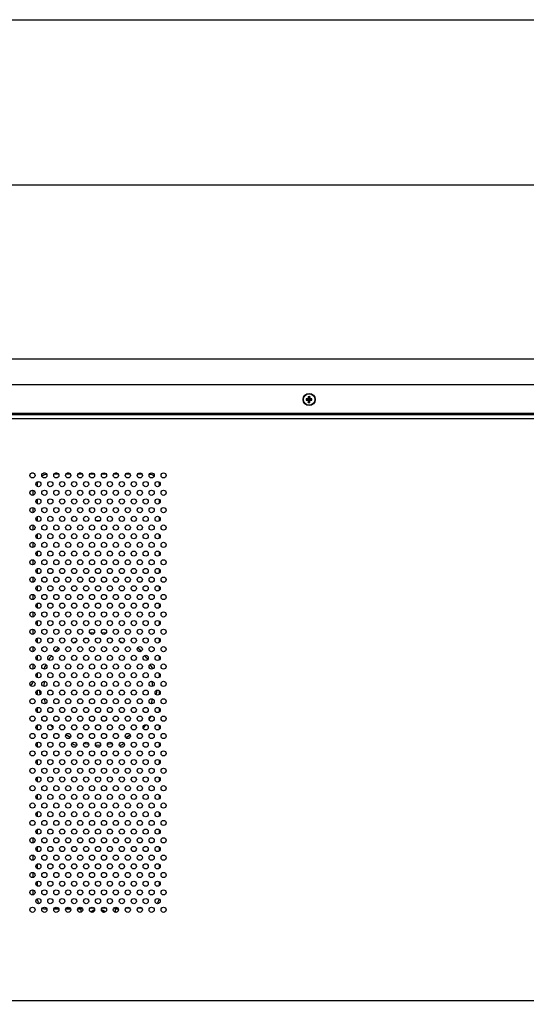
# Model space of a CAD drawing. Header units: millimetres. Extents: x 0 to 844, y -2 to 552.
# Tile 81 of 119: x 647 to 670, y 255 to 300. Entities that reach past the tile are written whole.
import ezdxf

# ---------------------------------------------------------------- set-up
doc = ezdxf.new("R2010")
doc.units = ezdxf.units.MM
doc.styles.add('SLDTEXTSTYLE2', font='GOTHIC.TTF', dxfattribs={"width": 0.913})
doc.dimstyles.new('SLDDIMSTYLE4', dxfattribs={"dimtxt": 3.5, "dimasz": 3.9624, "dimexe": 0, "dimexo": 0.0625, "dimgap": 0.875, "dimtad": 0, "dimtih": 1, "dimtoh": 1, "dimdec": 1, "dimlfac": 10, "dimrnd": 1e-09, "dimzin": 4, "dimdsep": 46, "dimtxsty": 'SLDTEXTSTYLE2', "dimsah": 1, "dimcen": 0.09, "dimadec": 0, "dimazin": 1, "dimtfac": 1, "dimtdec": 1, "dimtmove": 0, "dimatfit": 0, "dimfxl": 1, "dimfrac": 2, "dimtolj": 1, "dimtzin": 12, "dimarcsym": 0})
doc.dimstyles.new('SLDDIMSTYLE6', dxfattribs={"dimtxt": 3.5, "dimasz": 3.9624, "dimexe": 0, "dimexo": 0.0625, "dimgap": 0.875, "dimtad": 0, "dimtih": 1, "dimtoh": 1, "dimdec": 1, "dimlfac": 10, "dimrnd": 1e-09, "dimzin": 4, "dimdsep": 46, "dimtxsty": 'SLDTEXTSTYLE2', "dimsah": 1, "dimcen": 0.09, "dimadec": 0, "dimazin": 1, "dimtfac": 1, "dimtdec": 1, "dimtofl": 0, "dimtmove": 0, "dimatfit": 3, "dimfxl": 1, "dimfrac": 2, "dimtolj": 1, "dimtzin": 12, "dimarcsym": 0})

# ---------------------------------------------------------------- blocks, each defined once
blk = doc.blocks.new('_D_11')
at = {"color": 7, "linetype": 'Continuous', "lineweight": 0}
for p, q in [((651.226, 320.093), (650.16, 320.093)), ((650.16, 320.093), (650.16, 314.536)), ((662.864, 320.093), (663.93, 320.093)), ((663.93, 320.093), (663.93, 314.536)), ((642.346, 261.595), (642.346, 318.227)), ((642.346, 315.052), (629.646, 315.052)), ((672.346, 315.052), (685.046, 315.052)), ((650.16, 314.536), (651.226, 314.536)), ((663.93, 314.536), (662.864, 314.536))]:
    blk.add_line(p, q, dxfattribs=at)
at = {"color": 7, "linetype": 'Continuous', "lineweight": 18}
for points in [[(642.346, 315.052), (638.384, 315.712), (638.384, 314.391)], [(672.346, 315.052), (676.308, 314.391), (676.308, 315.712)]]:
    blk.add_solid(points, dxfattribs=at)
at = {"color": 7, "linetype": 'Continuous', "lineweight": 18, "char_height": 3.5, "attachment_point": 1, "style": 'SLDTEXTSTYLE2'}
for s, insert in [('11.81', (651.226, 319.007)), ('300.0', (651.226, 313.771))]:
    blk.add_mtext(s, dxfattribs=dict(at, insert=insert))
blk = doc.blocks.new('_D_18')
at = {"color": 7, "linetype": 'Continuous', "lineweight": 0}
for p, q in [((666.837, 333.841), (665.771, 333.841)), ((665.771, 333.841), (665.771, 328.285)), ((678.475, 333.841), (679.541, 333.841)), ((679.541, 333.841), (679.541, 328.285)), ((642.346, 261.595), (642.346, 331.975)), ((702.346, 261.595), (702.346, 331.975)), ((642.346, 328.8), (662.702, 328.8)), ((702.346, 328.8), (682.61, 328.8)), ((665.771, 328.285), (666.837, 328.285)), ((679.541, 328.285), (678.475, 328.285))]:
    blk.add_line(p, q, dxfattribs=at)
at = {"color": 7, "linetype": 'Continuous', "lineweight": 18}
for points in [[(642.346, 328.8), (646.308, 328.14), (646.308, 329.46)], [(702.346, 328.8), (698.384, 329.46), (698.384, 328.14)]]:
    blk.add_solid(points, dxfattribs=at)
at = {"color": 7, "linetype": 'Continuous', "lineweight": 18, "char_height": 3.5, "attachment_point": 1, "style": 'SLDTEXTSTYLE2'}
for s, insert in [('23.62', (666.837, 332.756)), ('600.0', (666.837, 327.519))]:
    blk.add_mtext(s, dxfattribs=dict(at, insert=insert))
blk = doc.blocks.new('_D_21')
at = {"color": 7, "linetype": 'Continuous', "lineweight": 0}
for p, q in [((588.646, 253.659), (588.646, 140.69)), ((756.046, 253.659), (756.046, 140.69)), ((666.158, 148.906), (665.092, 148.906)), ((665.092, 148.906), (665.092, 143.349)), ((677.796, 148.906), (678.862, 148.906)), ((678.862, 148.906), (678.862, 143.349)), ((588.646, 143.865), (662.023, 143.865)), ((756.046, 143.865), (681.931, 143.865)), ((665.092, 143.349), (666.158, 143.349)), ((678.862, 143.349), (677.796, 143.349))]:
    blk.add_line(p, q, dxfattribs=at)
at = {"color": 7, "linetype": 'Continuous', "lineweight": 18}
for points in [[(588.646, 143.865), (592.608, 143.204), (592.608, 144.525)], [(756.046, 143.865), (752.084, 144.525), (752.084, 143.204)]]:
    blk.add_solid(points, dxfattribs=at)
at = {"color": 7, "linetype": 'Continuous', "lineweight": 18, "char_height": 3.5, "attachment_point": 1, "style": 'SLDTEXTSTYLE2'}
for s, insert in [('65.91', (666.158, 147.82)), ('1674.0', (664.865, 142.583))]:
    blk.add_mtext(s, dxfattribs=dict(at, insert=insert))

msp = doc.modelspace()

# ---------------------------------------------------------------- linework, layer by layer
at = {"color": 7, "linetype": 'Continuous', "lineweight": 25}
for p, q in [((780.047, 300.115), (564.645, 300.115)), ((672.346, 292.525), (577.346, 292.525)), ((577.346, 284.525), (672.346, 284.525)), ((755.918, 283.329), (588.775, 283.329)), ((660.215, 282.685), (660.328, 282.669)), ((660.215, 282.615), (660.328, 282.632)), ((660.309, 282.687), (660.328, 282.669)), ((660.328, 282.632), (660.309, 282.614)), ((660.311, 282.782), (660.328, 282.669)), ((660.311, 282.519), (660.328, 282.632)), ((660.328, 282.632), (660.328, 282.669)), ((660.365, 282.669), (660.328, 282.669)), ((660.328, 282.632), (660.365, 282.632)), ((660.381, 282.782), (660.365, 282.669)), ((660.365, 282.669), (660.383, 282.687)), ((660.477, 282.685), (660.365, 282.669)), ((660.365, 282.669), (660.365, 282.632)), ((660.383, 282.614), (660.365, 282.632)), ((660.477, 282.615), (660.365, 282.632)), ((660.381, 282.519), (660.365, 282.632)), ((755.918, 282.011), (588.775, 282.011)), ((755.918, 281.95), (588.775, 281.95)), ((755.864, 281.768), (588.828, 281.768)), ((647.574, 279.267), (647.66, 279.267)), ((647.846, 278.725), (647.871, 278.871)), ((648.123, 279.267), (648.209, 279.267)), ((648.618, 279.225), (648.812, 279.225)), ((648.672, 279.267), (648.757, 279.267)), ((649.166, 279.225), (649.36, 279.225)), ((649.22, 279.267), (649.306, 279.267)), ((649.715, 279.225), (649.909, 279.225)), ((649.769, 279.267), (649.846, 279.267)), ((649.846, 279.27), (649.846, 279.225)), ((650.263, 279.225), (650.457, 279.225)), ((650.812, 279.225), (651.006, 279.225)), ((651.361, 279.225), (651.555, 279.225)), ((651.446, 279.225), (651.446, 279.275)), ((651.446, 279.267), (651.483, 279.267)), ((651.483, 279.267), (651.5, 279.268)), ((651.909, 279.225), (652.103, 279.225)), ((652.458, 279.225), (652.652, 279.225)), ((647.646, 278.242), (647.646, 278.469)), ((647.846, 278.646), (647.846, 278.725)), ((650.246, 278.389), (650.246, 278.323)), ((653.446, 278.725), (653.446, 278.659)), ((647.846, 277.846), (647.846, 278.066)), ((653.446, 278.054), (653.446, 277.859)), ((647.646, 277.442), (647.646, 277.669)), ((650.246, 277.589), (650.246, 277.523)), ((647.846, 277.046), (647.846, 277.266)), ((650.547, 277.075), (650.722, 277.075)), ((653.446, 277.254), (653.446, 277.059)), ((647.646, 276.642), (647.646, 276.869)), ((647.846, 276.246), (647.846, 276.466)), ((653.446, 276.453), (653.446, 276.258)), ((647.646, 275.842), (647.646, 276.069)), ((647.846, 275.446), (647.846, 275.666)), ((647.646, 275.041), (647.646, 275.269)), ((653.446, 275.653), (653.446, 275.458)), ((647.846, 274.646), (647.846, 274.866)), ((653.446, 274.853), (653.446, 274.658)), ((647.646, 274.241), (647.646, 274.469)), ((647.846, 273.846), (647.846, 274.066)), ((653.446, 274.053), (653.446, 273.858)), ((647.646, 273.441), (647.646, 273.669)), ((647.846, 273.046), (647.846, 273.266)), ((653.446, 273.253), (653.446, 273.058)), ((647.646, 272.641), (647.646, 272.869)), ((647.646, 271.841), (647.646, 272.069)), ((647.846, 272.245), (647.846, 272.465)), ((653.446, 272.453), (653.446, 272.258)), ((647.846, 271.445), (647.846, 271.665)), ((653.446, 271.653), (653.446, 271.458)), ((647.646, 271.041), (647.646, 271.268)), ((649.494, 271.444), (649.651, 271.519)), ((651.616, 271.53), (651.787, 271.45)), ((647.846, 270.645), (647.846, 270.865)), ((653.446, 270.853), (653.446, 270.658)), ((647.646, 270.241), (647.646, 270.468)), ((647.846, 269.845), (647.846, 270.065)), ((653.446, 270.053), (653.446, 269.858)), ((647.846, 269.045), (647.846, 269.265)), ((648.214, 268.646), (648.171, 268.874)), ((653.121, 268.873), (653.076, 268.639)), ((653.446, 269.253), (653.446, 269.058)), ((647.846, 268.245), (647.846, 268.465)), ((653.446, 268.452), (653.446, 268.257)), ((647.846, 267.445), (647.846, 267.665)), ((653.446, 267.652), (653.446, 267.457)), ((647.846, 266.645), (647.846, 266.865)), ((653.446, 266.852), (653.446, 266.657)), ((647.846, 265.845), (647.846, 266.065)), ((653.446, 266.052), (653.446, 265.857)), ((647.846, 265.045), (647.846, 265.265)), ((653.446, 265.252), (653.446, 265.057)), ((647.846, 264.244), (647.846, 264.464)), ((653.446, 264.452), (653.446, 264.257)), ((647.846, 263.444), (647.846, 263.664)), ((653.446, 263.652), (653.446, 263.457)), ((647.846, 262.644), (647.846, 262.864)), ((653.446, 262.852), (653.446, 262.657)), ((647.646, 262.239), (647.646, 262.47)), ((647.846, 261.844), (647.846, 262.064)), ((647.646, 261.439), (647.646, 261.67)), ((653.446, 262.052), (653.446, 261.857)), ((647.846, 261.044), (647.846, 261.264)), ((653.446, 261.252), (653.446, 261.057)), ((647.646, 260.638), (647.646, 260.87)), ((647.846, 260.244), (647.846, 260.464)), ((653.446, 260.451), (653.446, 260.256)), ((647.646, 259.838), (647.646, 260.069)), ((648.283, 259.175), (648.281, 259.175)), ((648.832, 259.175), (648.597, 259.175)), ((648.81, 259.225), (648.619, 259.225)), ((649.38, 259.175), (649.146, 259.175)), ((649.358, 259.225), (649.168, 259.225)), ((649.846, 259.175), (649.695, 259.175)), ((649.907, 259.225), (649.717, 259.225)), ((649.846, 259.225), (649.846, 259.04)), ((650.456, 259.225), (650.265, 259.225)), ((651.004, 259.225), (650.814, 259.225)), ((651.553, 259.225), (651.362, 259.225)), ((651.446, 259.035), (651.446, 259.225)), ((651.483, 259.175), (651.446, 259.175)), ((652.101, 259.225), (651.911, 259.225)), ((652.65, 259.225), (652.46, 259.225)), ((588.828, 254.983), (755.864, 254.983))]:
    msp.add_line(p, q, dxfattribs=at)
at = {"color": 8, "linetype": 'Continuous', "lineweight": 25}
for p, q in [((647.568, 278.465), (647.509, 278.405)), ((650.468, 271.908), (650.264, 271.888)), ((651.006, 271.89), (650.801, 271.91)), ((647.949, 269.258), (647.946, 269.225)), ((647.946, 269.225), (647.962, 269.061)), ((653.329, 269.048), (653.346, 269.225)), ((653.346, 269.225), (653.342, 269.267)), ((652.993, 267.915), (653.074, 268.068)), ((648.443, 267.674), (648.556, 267.536)), ((652.718, 267.515), (652.846, 267.671))]:
    msp.add_line(p, q, dxfattribs=at)
at = {"color": 7, "linetype": 'Continuous', "lineweight": 25, "flags": 128}
for points in [[(650.004, 271.641), (650.048, 271.653), (650.12, 271.669)], [(651.16, 271.672), (651.244, 271.653), (651.256, 271.65)], [(648.155, 269.437), (648.164, 269.527), (648.186, 269.672)], [(653.105, 269.674), (653.128, 269.527), (653.137, 269.441)], [(649.358, 267.083), (649.226, 267.168), (649.16, 267.215)], [(652.115, 267.203), (652.066, 267.168), (651.919, 267.074)], [(650.205, 266.765), (650.048, 266.798), (649.983, 266.815)], [(650.751, 266.728), (650.646, 266.725), (650.519, 266.729)], [(651.289, 266.809), (651.244, 266.798), (651.064, 266.761)], [(648.281, 259.175), (648.157, 259.188), (648.063, 259.214)], [(650.459, 259.087), (650.372, 259.038), (650.367, 259.035)], [(650.924, 259.036), (650.865, 259.072), (650.804, 259.098)], [(651.576, 259.169), (651.545, 259.172), (651.483, 259.175)]]:
    msp.add_lwpolyline(points, dxfattribs=at)
at = {"color": 7, "linetype": 'Continuous', "lineweight": 25}
for centre, radius in [((660.346, 282.65), 0.28), ((660.346, 282.65), 0.263), ((647.617, 279.156), 0.119), ((647.892, 278.756), 0.119), ((648.166, 279.156), 0.119), ((648.44, 278.756), 0.119), ((648.715, 279.156), 0.119), ((648.989, 278.756), 0.119), ((649.263, 279.156), 0.119), ((649.537, 278.756), 0.119), ((649.812, 279.156), 0.119), ((650.086, 278.756), 0.119), ((650.36, 279.156), 0.119), ((650.635, 278.756), 0.119), ((650.909, 279.156), 0.119), ((651.183, 278.756), 0.119), ((651.458, 279.156), 0.119), ((651.732, 278.756), 0.119), ((652.006, 279.156), 0.119), ((652.28, 278.756), 0.119), ((652.555, 279.156), 0.119), ((652.829, 278.756), 0.119), ((653.103, 279.156), 0.119), ((653.378, 278.756), 0.119), ((653.652, 279.156), 0.119), ((647.617, 278.356), 0.119), ((648.166, 278.356), 0.119), ((648.715, 278.356), 0.119), ((649.263, 278.356), 0.119), ((649.812, 278.356), 0.119), ((650.36, 278.356), 0.119), ((650.909, 278.356), 0.119), ((651.458, 278.356), 0.119), ((652.006, 278.356), 0.119), ((652.555, 278.356), 0.119), ((653.103, 278.356), 0.119), ((653.652, 278.356), 0.119), ((647.892, 277.956), 0.119), ((648.44, 277.956), 0.119), ((648.989, 277.956), 0.119), ((649.537, 277.956), 0.119), ((650.086, 277.956), 0.119), ((650.635, 277.956), 0.119), ((651.183, 277.956), 0.119), ((651.732, 277.956), 0.119), ((652.28, 277.956), 0.119), ((652.829, 277.956), 0.119), ((653.378, 277.956), 0.119), ((647.617, 277.556), 0.119), ((648.166, 277.556), 0.119), ((648.715, 277.556), 0.119), ((649.263, 277.556), 0.119), ((649.812, 277.556), 0.119), ((650.36, 277.556), 0.119), ((650.909, 277.556), 0.119), ((651.458, 277.556), 0.119), ((652.006, 277.556), 0.119), ((652.555, 277.556), 0.119), ((653.103, 277.556), 0.119), ((653.652, 277.556), 0.119), ((647.892, 277.156), 0.119), ((648.44, 277.156), 0.119), ((648.989, 277.156), 0.119), ((649.537, 277.156), 0.119), ((650.086, 277.156), 0.119), ((650.635, 277.156), 0.119), ((651.183, 277.156), 0.119), ((651.732, 277.156), 0.119), ((652.28, 277.156), 0.119), ((652.829, 277.156), 0.119), ((653.378, 277.156), 0.119), ((647.617, 276.756), 0.119), ((648.166, 276.756), 0.119), ((648.715, 276.756), 0.119), ((649.263, 276.756), 0.119), ((649.812, 276.756), 0.119), ((650.36, 276.756), 0.119), ((650.909, 276.756), 0.119), ((651.458, 276.756), 0.119), ((652.006, 276.756), 0.119), ((652.555, 276.756), 0.119), ((653.103, 276.756), 0.119), ((653.652, 276.756), 0.119), ((647.892, 276.356), 0.119), ((648.44, 276.356), 0.119), ((648.989, 276.356), 0.119), ((649.537, 276.356), 0.119), ((650.086, 276.356), 0.119), ((650.635, 276.356), 0.119), ((651.183, 276.356), 0.119), ((651.732, 276.356), 0.119), ((652.28, 276.356), 0.119), ((652.829, 276.356), 0.119), ((653.378, 276.356), 0.119), ((647.617, 275.956), 0.119), ((647.892, 275.556), 0.119), ((648.166, 275.956), 0.119), ((648.44, 275.556), 0.119), ((648.715, 275.956), 0.119), ((648.989, 275.556), 0.119), ((649.263, 275.956), 0.119), ((649.537, 275.556), 0.119), ((649.812, 275.956), 0.119), ((650.086, 275.556), 0.119), ((650.36, 275.956), 0.119), ((650.635, 275.556), 0.119), ((650.909, 275.956), 0.119), ((651.183, 275.556), 0.119), ((651.458, 275.956), 0.119), ((651.732, 275.556), 0.119), ((652.006, 275.956), 0.119), ((652.28, 275.556), 0.119), ((652.555, 275.956), 0.119), ((652.829, 275.556), 0.119), ((653.103, 275.956), 0.119), ((653.378, 275.556), 0.119), ((653.652, 275.956), 0.119), ((647.617, 275.156), 0.119), ((648.166, 275.156), 0.119), ((648.715, 275.156), 0.119), ((649.263, 275.156), 0.119), ((649.812, 275.156), 0.119), ((650.36, 275.156), 0.119), ((650.909, 275.156), 0.119), ((651.458, 275.156), 0.119), ((652.006, 275.156), 0.119), ((652.555, 275.156), 0.119), ((653.103, 275.156), 0.119), ((653.652, 275.156), 0.119), ((647.892, 274.756), 0.119), ((648.44, 274.756), 0.119), ((648.989, 274.756), 0.119), ((649.537, 274.756), 0.119), ((650.086, 274.756), 0.119), ((650.635, 274.756), 0.119), ((651.183, 274.756), 0.119), ((651.732, 274.756), 0.119), ((652.28, 274.756), 0.119), ((652.829, 274.756), 0.119), ((653.378, 274.756), 0.119), ((647.617, 274.356), 0.119), ((648.166, 274.356), 0.119), ((648.715, 274.356), 0.119), ((649.263, 274.356), 0.119), ((649.812, 274.356), 0.119), ((650.36, 274.356), 0.119), ((650.909, 274.356), 0.119), ((651.458, 274.356), 0.119), ((652.006, 274.356), 0.119), ((652.555, 274.356), 0.119), ((653.103, 274.356), 0.119), ((653.652, 274.356), 0.119), ((647.892, 273.956), 0.119), ((648.44, 273.956), 0.119), ((648.989, 273.956), 0.119), ((649.537, 273.956), 0.119), ((650.086, 273.956), 0.119), ((650.635, 273.956), 0.119), ((651.183, 273.956), 0.119), ((651.732, 273.956), 0.119), ((652.28, 273.956), 0.119), ((652.829, 273.956), 0.119), ((653.378, 273.956), 0.119), ((647.617, 273.556), 0.119), ((648.166, 273.556), 0.119), ((648.715, 273.556), 0.119), ((649.263, 273.556), 0.119), ((649.812, 273.556), 0.119), ((650.36, 273.556), 0.119), ((650.909, 273.556), 0.119), ((651.458, 273.556), 0.119), ((652.006, 273.556), 0.119), ((652.555, 273.556), 0.119), ((653.103, 273.556), 0.119), ((653.652, 273.556), 0.119), ((647.892, 273.156), 0.119), ((648.44, 273.156), 0.119), ((648.989, 273.156), 0.119), ((649.537, 273.156), 0.119), ((650.086, 273.156), 0.119), ((650.635, 273.156), 0.119), ((651.183, 273.156), 0.119), ((651.732, 273.156), 0.119), ((652.28, 273.156), 0.119), ((652.829, 273.156), 0.119), ((653.378, 273.156), 0.119), ((647.617, 272.755), 0.119), ((648.166, 272.755), 0.119), ((648.715, 272.755), 0.119), ((649.263, 272.755), 0.119), ((649.812, 272.755), 0.119), ((650.36, 272.755), 0.119), ((650.909, 272.755), 0.119), ((651.458, 272.755), 0.119), ((652.006, 272.755), 0.119), ((652.555, 272.755), 0.119), ((653.103, 272.755), 0.119), ((653.652, 272.755), 0.119), ((647.617, 271.955), 0.119), ((647.892, 272.355), 0.119), ((648.166, 271.955), 0.119), ((648.44, 272.355), 0.119), ((648.715, 271.955), 0.119), ((648.989, 272.355), 0.119), ((649.263, 271.955), 0.119), ((649.537, 272.355), 0.119), ((649.812, 271.955), 0.119), ((650.086, 272.355), 0.119), ((650.36, 271.955), 0.119), ((650.635, 272.355), 0.119), ((650.909, 271.955), 0.119), ((651.183, 272.355), 0.119), ((651.458, 271.955), 0.119), ((651.732, 272.355), 0.119), ((652.006, 271.955), 0.119), ((652.28, 272.355), 0.119), ((652.555, 271.955), 0.119), ((652.829, 272.355), 0.119), ((653.103, 271.955), 0.119), ((653.378, 272.355), 0.119), ((653.652, 271.955), 0.119), ((647.892, 271.555), 0.119), ((648.44, 271.555), 0.119), ((648.989, 271.555), 0.119), ((649.537, 271.555), 0.119), ((650.086, 271.555), 0.119), ((650.635, 271.555), 0.119), ((651.183, 271.555), 0.119), ((651.732, 271.555), 0.119), ((652.28, 271.555), 0.119), ((652.829, 271.555), 0.119), ((653.378, 271.555), 0.119), ((647.617, 271.155), 0.119), ((648.166, 271.155), 0.119), ((648.715, 271.155), 0.119), ((649.263, 271.155), 0.119), ((649.812, 271.155), 0.119), ((650.36, 271.155), 0.119), ((650.909, 271.155), 0.119), ((651.458, 271.155), 0.119), ((652.006, 271.155), 0.119), ((652.555, 271.155), 0.119), ((653.103, 271.155), 0.119), ((653.652, 271.155), 0.119), ((647.892, 270.755), 0.119), ((648.44, 270.755), 0.119), ((648.989, 270.755), 0.119), ((649.537, 270.755), 0.119), ((650.086, 270.755), 0.119), ((650.635, 270.755), 0.119), ((651.183, 270.755), 0.119), ((651.732, 270.755), 0.119), ((652.28, 270.755), 0.119), ((652.829, 270.755), 0.119), ((653.378, 270.755), 0.119), ((647.617, 270.355), 0.119), ((648.166, 270.355), 0.119), ((648.715, 270.355), 0.119), ((649.263, 270.355), 0.119), ((649.812, 270.355), 0.119), ((650.36, 270.355), 0.119), ((650.909, 270.355), 0.119), ((651.458, 270.355), 0.119), ((652.006, 270.355), 0.119), ((652.555, 270.355), 0.119), ((653.103, 270.355), 0.119), ((653.652, 270.355), 0.119), ((647.892, 269.955), 0.119), ((648.44, 269.955), 0.119), ((648.989, 269.955), 0.119), ((649.537, 269.955), 0.119), ((650.086, 269.955), 0.119), ((650.635, 269.955), 0.119), ((651.183, 269.955), 0.119), ((651.732, 269.955), 0.119), ((652.28, 269.955), 0.119), ((652.829, 269.955), 0.119), ((653.378, 269.955), 0.119), ((647.617, 269.555), 0.119), ((648.166, 269.555), 0.119), ((648.715, 269.555), 0.119), ((649.263, 269.555), 0.119), ((649.812, 269.555), 0.119), ((650.36, 269.555), 0.119), ((650.909, 269.555), 0.119), ((651.458, 269.555), 0.119), ((652.006, 269.555), 0.119), ((652.555, 269.555), 0.119), ((653.103, 269.555), 0.119), ((653.652, 269.555), 0.119), ((647.617, 268.755), 0.119), ((647.892, 269.155), 0.119), ((648.166, 268.755), 0.119), ((648.44, 269.155), 0.119), ((648.715, 268.755), 0.119), ((648.989, 269.155), 0.119), ((649.263, 268.755), 0.119), ((649.537, 269.155), 0.119), ((649.812, 268.755), 0.119), ((650.086, 269.155), 0.119), ((650.36, 268.755), 0.119), ((650.635, 269.155), 0.119), ((650.909, 268.755), 0.119), ((651.183, 269.155), 0.119), ((651.458, 268.755), 0.119), ((651.732, 269.155), 0.119), ((652.006, 268.755), 0.119), ((652.28, 269.155), 0.119), ((652.555, 268.755), 0.119), ((652.829, 269.155), 0.119), ((653.103, 268.755), 0.119), ((653.378, 269.155), 0.119), ((653.652, 268.755), 0.119), ((647.892, 268.355), 0.119), ((648.44, 268.355), 0.119), ((648.989, 268.355), 0.119), ((649.537, 268.355), 0.119), ((650.086, 268.355), 0.119), ((650.635, 268.355), 0.119), ((651.183, 268.355), 0.119), ((651.732, 268.355), 0.119), ((652.28, 268.355), 0.119), ((652.829, 268.355), 0.119), ((653.378, 268.355), 0.119), ((647.617, 267.955), 0.119), ((648.166, 267.955), 0.119), ((648.715, 267.955), 0.119), ((649.263, 267.955), 0.119), ((649.812, 267.955), 0.119), ((650.36, 267.955), 0.119), ((650.909, 267.955), 0.119), ((651.458, 267.955), 0.119), ((652.006, 267.955), 0.119), ((652.555, 267.955), 0.119), ((653.103, 267.955), 0.119), ((653.652, 267.955), 0.119), ((647.892, 267.555), 0.119), ((648.44, 267.555), 0.119), ((648.989, 267.555), 0.119), ((649.537, 267.555), 0.119), ((650.086, 267.555), 0.119), ((650.635, 267.555), 0.119), ((651.183, 267.555), 0.119), ((651.732, 267.555), 0.119), ((652.28, 267.555), 0.119), ((652.829, 267.555), 0.119), ((653.378, 267.555), 0.119), ((647.617, 267.155), 0.119), ((648.166, 267.155), 0.119), ((648.715, 267.155), 0.119), ((649.263, 267.155), 0.119), ((649.812, 267.155), 0.119), ((650.36, 267.155), 0.119), ((650.909, 267.155), 0.119), ((651.458, 267.155), 0.119), ((652.006, 267.155), 0.119), ((652.555, 267.155), 0.119), ((653.103, 267.155), 0.119), ((653.652, 267.155), 0.119), ((647.892, 266.755), 0.119), ((648.44, 266.755), 0.119), ((648.989, 266.755), 0.119), ((649.537, 266.755), 0.119), ((650.086, 266.755), 0.119), ((650.635, 266.755), 0.119), ((651.183, 266.755), 0.119), ((651.732, 266.755), 0.119), ((652.28, 266.755), 0.119), ((652.829, 266.755), 0.119), ((653.378, 266.755), 0.119), ((647.617, 266.355), 0.119), ((648.166, 266.355), 0.119), ((648.715, 266.355), 0.119), ((649.263, 266.355), 0.119), ((649.812, 266.355), 0.119), ((650.36, 266.355), 0.119), ((650.909, 266.355), 0.119), ((651.458, 266.355), 0.119), ((652.006, 266.355), 0.119), ((652.555, 266.355), 0.119), ((653.103, 266.355), 0.119), ((653.652, 266.355), 0.119), ((647.892, 265.955), 0.119), ((648.44, 265.955), 0.119), ((648.989, 265.955), 0.119), ((649.537, 265.955), 0.119), ((650.086, 265.955), 0.119), ((650.635, 265.955), 0.119), ((651.183, 265.955), 0.119), ((651.732, 265.955), 0.119), ((652.28, 265.955), 0.119), ((652.829, 265.955), 0.119), ((653.378, 265.955), 0.119), ((647.617, 265.555), 0.119), ((647.892, 265.155), 0.119), ((648.166, 265.555), 0.119), ((648.44, 265.155), 0.119), ((648.715, 265.555), 0.119), ((648.989, 265.155), 0.119), ((649.263, 265.555), 0.119), ((649.537, 265.155), 0.119), ((649.812, 265.555), 0.119), ((650.086, 265.155), 0.119), ((650.36, 265.555), 0.119), ((650.635, 265.155), 0.119), ((650.909, 265.555), 0.119), ((651.183, 265.155), 0.119), ((651.458, 265.555), 0.119), ((651.732, 265.155), 0.119), ((652.006, 265.555), 0.119), ((652.28, 265.155), 0.119), ((652.555, 265.555), 0.119), ((652.829, 265.155), 0.119), ((653.103, 265.555), 0.119), ((653.378, 265.155), 0.119), ((653.652, 265.555), 0.119), ((647.617, 264.754), 0.119), ((648.166, 264.754), 0.119), ((648.715, 264.754), 0.119), ((649.263, 264.754), 0.119), ((649.812, 264.754), 0.119), ((650.36, 264.754), 0.119), ((650.909, 264.754), 0.119), ((651.458, 264.754), 0.119), ((652.006, 264.754), 0.119), ((652.555, 264.754), 0.119), ((653.103, 264.754), 0.119), ((653.652, 264.754), 0.119), ((647.892, 264.354), 0.119), ((648.44, 264.354), 0.119), ((648.989, 264.354), 0.119), ((649.537, 264.354), 0.119), ((650.086, 264.354), 0.119), ((650.635, 264.354), 0.119), ((651.183, 264.354), 0.119), ((651.732, 264.354), 0.119), ((652.28, 264.354), 0.119), ((652.829, 264.354), 0.119), ((653.378, 264.354), 0.119), ((647.617, 263.954), 0.119), ((648.166, 263.954), 0.119), ((648.715, 263.954), 0.119), ((649.263, 263.954), 0.119), ((649.812, 263.954), 0.119), ((650.36, 263.954), 0.119), ((650.909, 263.954), 0.119), ((651.458, 263.954), 0.119), ((652.006, 263.954), 0.119), ((652.555, 263.954), 0.119), ((653.103, 263.954), 0.119), ((653.652, 263.954), 0.119), ((647.892, 263.554), 0.119), ((648.44, 263.554), 0.119), ((648.989, 263.554), 0.119), ((649.537, 263.554), 0.119), ((650.086, 263.554), 0.119), ((650.635, 263.554), 0.119), ((651.183, 263.554), 0.119), ((651.732, 263.554), 0.119), ((652.28, 263.554), 0.119), ((652.829, 263.554), 0.119), ((653.378, 263.554), 0.119), ((647.617, 263.154), 0.119), ((648.166, 263.154), 0.119), ((648.715, 263.154), 0.119), ((649.263, 263.154), 0.119), ((649.812, 263.154), 0.119), ((650.36, 263.154), 0.119), ((650.909, 263.154), 0.119), ((651.458, 263.154), 0.119), ((652.006, 263.154), 0.119), ((652.555, 263.154), 0.119), ((653.103, 263.154), 0.119), ((653.652, 263.154), 0.119), ((647.892, 262.754), 0.119), ((648.44, 262.754), 0.119), ((648.989, 262.754), 0.119), ((649.537, 262.754), 0.119), ((650.086, 262.754), 0.119), ((650.635, 262.754), 0.119), ((651.183, 262.754), 0.119), ((651.732, 262.754), 0.119), ((652.28, 262.754), 0.119), ((652.829, 262.754), 0.119), ((653.378, 262.754), 0.119), ((647.617, 262.354), 0.119), ((647.892, 261.954), 0.119), ((648.166, 262.354), 0.119), ((648.44, 261.954), 0.119), ((648.715, 262.354), 0.119), ((648.989, 261.954), 0.119), ((649.263, 262.354), 0.119), ((649.537, 261.954), 0.119), ((649.812, 262.354), 0.119), ((650.086, 261.954), 0.119), ((650.36, 262.354), 0.119), ((650.635, 261.954), 0.119), ((650.909, 262.354), 0.119), ((651.183, 261.954), 0.119), ((651.458, 262.354), 0.119), ((651.732, 261.954), 0.119), ((652.006, 262.354), 0.119), ((652.28, 261.954), 0.119), ((652.555, 262.354), 0.119), ((652.829, 261.954), 0.119), ((653.103, 262.354), 0.119), ((653.378, 261.954), 0.119), ((653.652, 262.354), 0.119), ((647.617, 261.554), 0.119), ((648.166, 261.554), 0.119), ((648.715, 261.554), 0.119), ((649.263, 261.554), 0.119), ((649.812, 261.554), 0.119), ((650.36, 261.554), 0.119), ((650.909, 261.554), 0.119), ((651.458, 261.554), 0.119), ((652.006, 261.554), 0.119), ((652.555, 261.554), 0.119), ((653.103, 261.554), 0.119), ((653.652, 261.554), 0.119), ((647.892, 261.154), 0.119), ((648.44, 261.154), 0.119), ((648.989, 261.154), 0.119), ((649.537, 261.154), 0.119), ((650.086, 261.154), 0.119), ((650.635, 261.154), 0.119), ((651.183, 261.154), 0.119), ((651.732, 261.154), 0.119), ((652.28, 261.154), 0.119), ((652.829, 261.154), 0.119), ((653.378, 261.154), 0.119), ((647.617, 260.754), 0.119), ((648.166, 260.754), 0.119), ((648.715, 260.754), 0.119), ((649.263, 260.754), 0.119), ((649.812, 260.754), 0.119), ((650.36, 260.754), 0.119), ((650.909, 260.754), 0.119), ((651.458, 260.754), 0.119), ((652.006, 260.754), 0.119), ((652.555, 260.754), 0.119), ((653.103, 260.754), 0.119), ((653.652, 260.754), 0.119), ((647.892, 260.354), 0.119), ((648.44, 260.354), 0.119), ((648.989, 260.354), 0.119), ((649.537, 260.354), 0.119), ((650.086, 260.354), 0.119), ((650.635, 260.354), 0.119), ((651.183, 260.354), 0.119), ((651.732, 260.354), 0.119), ((652.28, 260.354), 0.119), ((652.829, 260.354), 0.119), ((653.378, 260.354), 0.119), ((647.617, 259.954), 0.119), ((648.166, 259.954), 0.119), ((648.715, 259.954), 0.119), ((649.263, 259.954), 0.119), ((649.812, 259.954), 0.119), ((650.36, 259.954), 0.119), ((650.909, 259.954), 0.119), ((651.458, 259.954), 0.119), ((652.006, 259.954), 0.119), ((652.555, 259.954), 0.119), ((653.103, 259.954), 0.119), ((653.652, 259.954), 0.119), ((647.892, 259.554), 0.119), ((648.44, 259.554), 0.119), ((648.989, 259.554), 0.119), ((649.537, 259.554), 0.119), ((650.086, 259.554), 0.119), ((650.635, 259.554), 0.119), ((651.183, 259.554), 0.119), ((651.732, 259.554), 0.119), ((652.28, 259.554), 0.119), ((652.829, 259.554), 0.119), ((653.378, 259.554), 0.119), ((647.617, 259.154), 0.119), ((648.166, 259.154), 0.119), ((648.715, 259.154), 0.119), ((649.263, 259.154), 0.119), ((649.812, 259.154), 0.119), ((650.36, 259.154), 0.119), ((650.909, 259.154), 0.119), ((651.458, 259.154), 0.119), ((652.006, 259.154), 0.119), ((652.555, 259.154), 0.119), ((653.103, 259.154), 0.119), ((653.652, 259.154), 0.119)]:
    msp.add_circle(centre, radius, dxfattribs=at)
for centre, radius, start, end in [((661.016, 282.65), 0.802, 177.4983, 182.5017), ((660.344, 278.12), 4.567, 90.4327, 91.6214), ((660.344, 287.181), 4.567, 268.3786, 269.5673), ((664.876, 282.653), 4.567, 178.3786, 179.5673), ((664.876, 282.648), 4.567, 180.4327, 181.6214), ((660.346, 281.98), 0.802, 87.4983, 92.5017), ((660.346, 283.32), 0.802, 267.4983, 272.5017), ((655.816, 282.653), 4.567, 0.4327, 1.6214), ((655.816, 282.648), 4.567, 358.3786, 359.5673), ((660.348, 278.12), 4.567, 88.3786, 89.5673), ((660.348, 287.181), 4.567, 270.4327, 271.6214), ((659.676, 282.65), 0.802, 357.4983, 2.5017)]:
    msp.add_arc(centre, radius, start, end, dxfattribs=at)
msp.add_ellipse((647.08, 269.991), major_axis=(0.49, -0.49), ratio=0.57735, start_param=6.163924, end_param=6.729166, dxfattribs=at)
for points, knots in [([(648.052, 279.123), (648.061, 279.132), (648.112, 279.179), (648.191, 279.209), (648.256, 279.216), (648.266, 279.216)], [0, 0, 0, 0, 0.1652361, 0.8739928, 1, 1, 1, 1]), ([(653.003, 279.216), (653.04, 279.212), (653.119, 279.205), (653.185, 279.161), (653.219, 279.138)], [0, 0, 0, 0, 0.473052, 1, 1, 1, 1]), ([(653.421, 278.866), (653.426, 278.856), (653.445, 278.812), (653.446, 278.763), (653.446, 278.725)], [0, 0, 0, 0, 0.231311, 1, 1, 1, 1]), ([(647.936, 259.445), (647.931, 259.45), (647.889, 259.496), (647.861, 259.577), (647.854, 259.649), (647.853, 259.666)], [0, 0, 0, 0, 0.086425, 0.789465, 1, 1, 1, 1]), ([(653.434, 259.657), (653.431, 259.624), (653.423, 259.545), (653.378, 259.478), (653.351, 259.44)], [0, 0, 0, 0, 0.417921, 1, 1, 1, 1]), ([(650.478, 259.142), (650.463, 259.138), (650.398, 259.125), (650.348, 259.081), (650.309, 259.048)], [0, 0, 0, 0, 0.236846, 1, 1, 1, 1]), ([(650.972, 259.055), (650.961, 259.066), (650.913, 259.116), (650.844, 259.137), (650.79, 259.153)], [0, 0, 0, 0, 0.209713, 1, 1, 1, 1])]:
    msp.add_open_spline(points, degree=3, knots=knots, dxfattribs=at)
at = {"color": 8, "linetype": 'Continuous', "lineweight": 25}
for points, knots in [([(648.821, 271.204), (648.792, 271.182), (648.732, 271.138), (648.688, 271.078), (648.666, 271.048)], [0, 0, 0, 0, 0.4946063, 1, 1, 1, 1]), ([(652.619, 271.057), (652.599, 271.084), (652.552, 271.145), (652.49, 271.191), (652.455, 271.217)], [0, 0, 0, 0, 0.436066, 1, 1, 1, 1]), ([(648.505, 270.852), (648.467, 270.812), (648.413, 270.755), (648.378, 270.685), (648.368, 270.664)], [0, 0, 0, 0, 0.700698, 1, 1, 1, 1]), ([(652.917, 270.678), (652.908, 270.694), (652.874, 270.763), (652.82, 270.819), (652.779, 270.862)], [0, 0, 0, 0, 0.234689, 1, 1, 1, 1]), ([(648.248, 270.44), (648.21, 270.382), (648.169, 270.318), (648.148, 270.246), (648.146, 270.239)], [0, 0, 0, 0, 0.910827, 1, 1, 1, 1]), ([(653.145, 270.245), (653.143, 270.249), (653.121, 270.324), (653.078, 270.39), (653.037, 270.452)], [0, 0, 0, 0, 0.062191, 1, 1, 1, 1]), ([(649.442, 266.822), (649.497, 266.787), (649.563, 266.745), (649.637, 266.723), (649.649, 266.72)], [0, 0, 0, 0, 0.836764, 1, 1, 1, 1]), ([(651.622, 266.713), (651.641, 266.719), (651.717, 266.74), (651.783, 266.782), (651.833, 266.813)], [0, 0, 0, 0, 0.256043, 1, 1, 1, 1])]:
    msp.add_open_spline(points, degree=3, knots=knots, dxfattribs=at)

# ---------------------------------------------------------------- dimensions: what is measured, and where the dimension line sits
at = {"color": 7, "linetype": 'Continuous', "lineweight": 18}
for base, p1, p2, dimstyle, picture, middle in [((702.346, 328.8), (642.346, 260.325), (702.346, 260.325), 'SLDDIMSTYLE6', '_D_18', (672.656, 328.8)), ((672.346, 315.052), (642.346, 260.325), (672.346, 319.539), 'SLDDIMSTYLE4', '_D_11', (657.045, 315.052)), ((756.046, 143.865), (588.646, 254.929), (756.046, 254.929), 'SLDDIMSTYLE6', '_D_21', (671.977, 143.865))]:
    dim = msp.add_linear_dim(base=base, p1=p1, p2=p2, dimstyle=dimstyle, dxfattribs=at)
    dim.commit()
    dim.dimension.update_dxf_attribs({"geometry": picture, "text_midpoint": middle, "dimtype": 160})

doc.saveas('drawing.dxf')
